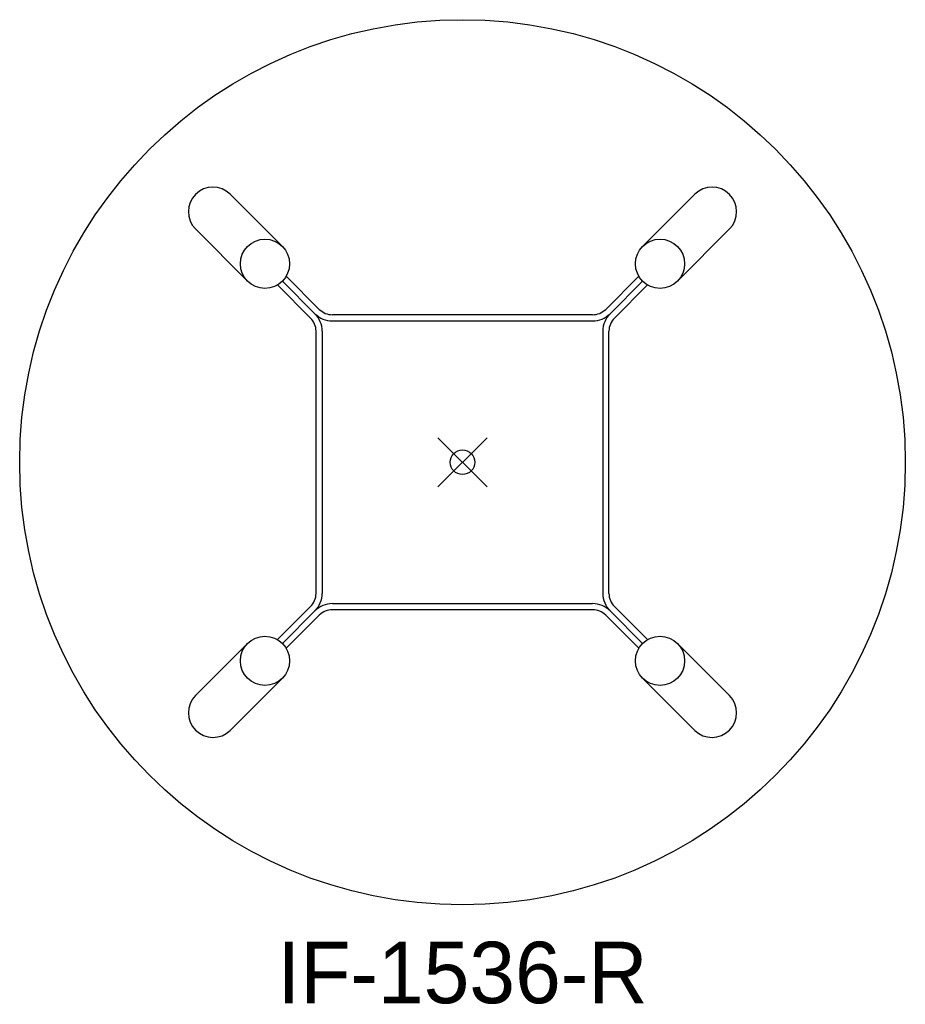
# Model space of a CAD drawing. Header units: inches. Extents: x -18 to 18, y -22 to 18.
import ezdxf
from ezdxf.enums import TextEntityAlignment as Align

# ---------------------------------------------------------------- set-up
doc = ezdxf.new("R2010")
doc.units = ezdxf.units.IN
doc.header["$PDMODE"] = 35
doc.layers.add('AFUCH-P', color=2, linetype='Continuous')
doc.layers.add('AFUCH-P-TN', color=2, linetype='Continuous')

msp = doc.modelspace()

# ---------------------------------------------------------------- linework, layer by layer
at = {"layer": 'AFUCH-P'}
for p, q in [((-7.321, 8.781), (-9.446, 10.905)), ((7.321, 8.781), (9.446, 10.905)), ((-8.736, 7.367), (-10.86, 9.491)), ((8.736, 7.367), (10.86, 9.491)), ((-6.174, 5.866), (-7.521, 7.212)), ((-7.321, 7.367), (-5.997, 6.042)), ((-7.167, 7.566), (-5.82, 6.219)), ((7.167, 7.566), (5.82, 6.219)), ((7.321, 7.367), (5.997, 6.042)), ((6.174, 5.866), (7.521, 7.212)), ((5.29, 6), (-5.29, 6)), ((-5.29, 5.75), (5.29, 5.75)), ((-5.954, -5.335), (-5.954, 5.335)), ((-5.704, 5.335), (-5.704, -5.335)), ((5.704, 5.335), (5.704, -5.335)), ((5.954, -5.335), (5.954, 5.335)), ((-6.174, -5.866), (-7.521, -7.212)), ((-5.29, -5.75), (5.29, -5.75)), ((5.29, -6), (-5.29, -6)), ((6.174, -5.866), (7.521, -7.212)), ((-7.321, -7.367), (-5.997, -6.042)), ((-7.167, -7.566), (-5.82, -6.219)), ((7.167, -7.566), (5.82, -6.219)), ((7.321, -7.367), (5.997, -6.042)), ((-8.736, -7.367), (-10.86, -9.491)), ((8.736, -7.367), (10.86, -9.491)), ((-7.321, -8.781), (-9.446, -10.905)), ((7.321, -8.781), (9.446, -10.905))]:
    msp.add_line(p, q, dxfattribs=at)
for centre, radius in [((0, 0), 18), ((-8.029, 8.074), 1), ((8.029, 8.074), 1), ((-8.029, -8.074), 1), ((8.029, -8.074), 1)]:
    msp.add_circle(centre, radius, dxfattribs=at)
for centre, radius, start, end in [((-10.143, 10.189), 1, 45.7852, 224.2148), ((10.143, 10.189), 1, 315.7852, 134.2148), ((-6.704, 5.335), 1, 0, 45), ((-5.29, 6.75), 1, 225, 270), ((-5.29, 6.75), 0.75, 225, 270), ((5.29, 6.75), 0.75, 270, 315), ((5.29, 6.75), 1, 270, 315), ((6.704, 5.335), 1, 135, 180), ((-6.704, 5.335), 0.75, 0, 45), ((6.704, 5.335), 0.75, 135, 180), ((-6.704, -5.335), 0.75, 315, 0), ((-6.704, -5.335), 1, 315, 0), ((6.704, -5.335), 1, 180, 225), ((6.704, -5.335), 0.75, 180, 225), ((-5.29, -6.75), 1, 90, 135), ((-5.29, -6.75), 0.75, 90, 135), ((5.29, -6.75), 1, 45, 90), ((5.29, -6.75), 0.75, 45, 90), ((-10.143, -10.189), 1, 135.7852, 314.2148), ((10.143, -10.189), 1, 225.7852, 44.2148)]:
    msp.add_arc(centre, radius, start, end, dxfattribs=at)
msp.add_point((0, 0), dxfattribs=at)

# ---------------------------------------------------------------- texts
at = {"layer": 'AFUCH-P-TN'}
msp.add_text('IF-1536-R', height=2.5, dxfattribs=at).set_placement((0, -22), align=Align.CENTER)

doc.saveas('drawing.dxf')
